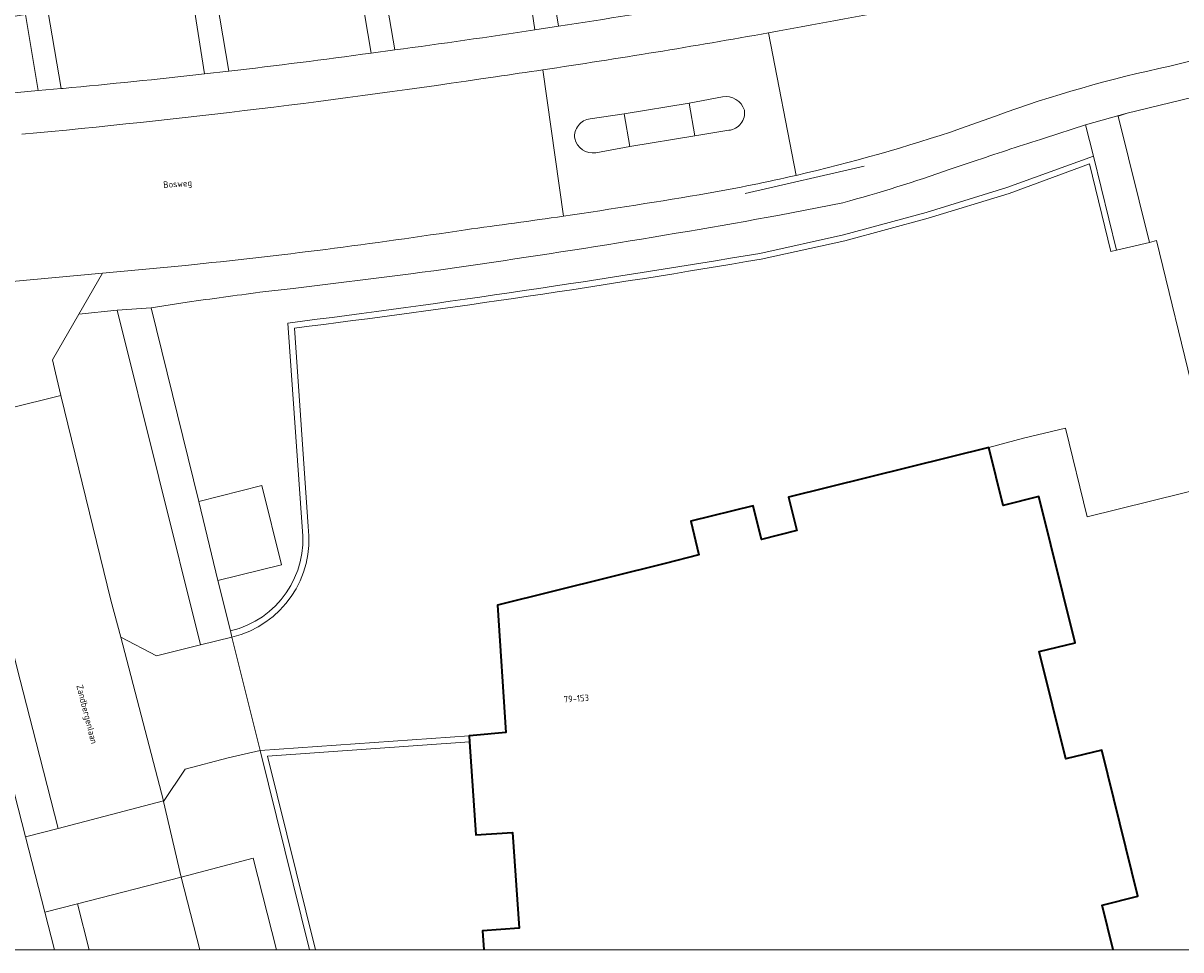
# Model space of a CAD drawing. Header units: metres. Extents: x 154991 to 155595, y 461305 to 461800.
# Tile 5 of 88: x 155079 to 155142, y 461305 to 461356. Entities that reach past the tile are written whole.
import ezdxf
from ezdxf.enums import TextEntityAlignment as Align

# ---------------------------------------------------------------- set-up
doc = ezdxf.new("R2010")
doc.units = ezdxf.units.M
for name, color, linetype, lineweight in [('B-WE-GR-BEPLANTING_CULTUUR_BODEMBEDEKKER-GV', 90, 'Continuous', 18), ('B-WE-GR-BEPLANTING_CULTUUR_HEESTERS-GV', 90, 'Continuous', 18), ('B-WE-IE-TERREINAFSCHEIDING_KUNSTMATIG_HEKWERK-G', 20, 'IE-TERREINAFSCHEIDING_KUNSTMATIG-SO', 18), ('B-WE-IE-TERREINAFSCHEIDING_KUNSTMATIG_MUUR-G', 90, 'IE-TERREINAFSCHEIDING_KUNSTMATIG-SO', 18), ('B-WE-IE-TERREINAFSCHEIDING_KUNSTMATIG_MUUR-GV', 90, 'Continuous', 18), ('B-WE-OG-BEBOUWING-GV', 7, 'Continuous', 35), ('B-WE-OG-BEBOUWING-T18', 10, 'Continuous', 18), ('B-WE-OG-TERREIN_BEGROEID-GV', 7, 'Continuous', 18), ('B-WE-OG-TERREIN_ERF-GV', 7, 'Continuous', 18), ('B-WE-OG-TOPOGRAFIE-T18', 10, 'Continuous', 18), ('B-WE-VH-VERHARDING_ASFALT-GV', 252, 'Continuous', 18), ('B-WE-VH-VERHARDING_BETONSTRAATSTEEN-GV', 7, 'Continuous', 18), ('B-WE-VH-VERHARDING_HALFVERHARDING_GRASBETONSTEEN-GV', 130, 'Continuous', 18), ('B-WE-VH-VERHARDING_STRAATBAKSTEEN-GV', 252, 'Continuous', 18), ('B-WE-VH-VERHARDING_TEGEL-GV', 252, 'Continuous', 18)]:
    doc.layers.add(name, color=color, linetype=linetype, lineweight=lineweight)
doc.layers.add('X-XX-AL-HULPLIJN-G', color=210, linetype='Continuous', lineweight=18, plot=False)
doc.styles.add('NLCS-ISO-M200-T18', font='NLCS-ISO.ttf', dxfattribs={"height": 0.36})
doc.linetypes.add('IE-TERREINAFSCHEIDING_KUNSTMATIG-SO', pattern='A,4,[82,NLCS.SHX,S=0.75,R=90,X=0,Y=0],4,-2', length=10)

msp = doc.modelspace()

# ---------------------------------------------------------------- linework, layer by layer
at = {"layer": 'B-WE-GR-BEPLANTING_CULTUUR_BODEMBEDEKKER-GV', "flags": 128}
for points in [[(155115.946, 461357.098), (155115.085, 461362.634), (155114.563, 461362.546), (155113.692, 461362.398), (155113.659, 461362.596), (155107.761, 461361.597), (155107.794, 461361.404), (155107.254, 461361.312), (155108.165, 461355.83)], [(155106.862, 461355.631), (155106.04, 461361.107), (155105.41, 461361), (155104.612, 461360.865), (155104.578, 461361.066), (155098.686, 461360.067), (155098.719, 461359.869), (155098.237, 461359.787), (155099.127, 461354.53)], [(155097.836, 461354.357), (155096.953, 461359.57), (155096.256, 461359.452), (155095.537, 461359.33), (155095.504, 461359.526), (155089.618, 461358.528), (155089.651, 461358.329), (155089.148, 461358.243), (155089.976, 461353.358)], [(155088.637, 461353.204), (155087.883, 461358.029), (155087.104, 461357.897), (155086.473, 461357.79), (155086.439, 461357.988), (155080.544, 461356.99), (155080.577, 461356.794), (155080.003, 461356.697), (155080.731, 461352.401), (155080.834, 461352.411)]]:
    msp.add_lwpolyline(points, dxfattribs=at)
at = {"layer": 'B-WE-GR-BEPLANTING_CULTUUR_BODEMBEDEKKER-GV'}
for points in [[(155108.165, 461355.83, 0.004359), (155115.946, 461357.098)], [(155099.127, 461354.53, 0.004272), (155106.862, 461355.631)], [(155089.976, 461353.358, 0.00573), (155097.836, 461354.357)], [(155080.834, 461352.411, 0.005773), (155088.637, 461353.204)]]:
    msp.add_lwpolyline(points, format="xyb", dxfattribs=at)
at = {"layer": 'B-WE-GR-BEPLANTING_CULTUUR_HEESTERS-GV', "flags": 128}
msp.add_lwpolyline([(155076.028, 461351.962), (155079.462, 461352.283), (155078.769, 461356.487), (155077.95, 461356.349), (155076.387, 461365.576), (155085.54, 461367.127), (155094.693, 461368.678), (155103.845, 461370.229), (155112.998, 461371.781), (155122.151, 461373.332), (155131.304, 461374.883), (155140.457, 461376.434), (155139.799, 461380.32), (155119.344, 461376.854), (155118.275, 461376.673), (155085.05, 461371.701), (155075.714, 461370.411), (155073.259, 461369.428), (155071.454, 461367.022), (155070.752, 461364.869), (155070.368, 461364.145), (155069.194, 461363.868), (155069.516, 461363.109), (155068.638, 461362.724)], dxfattribs=at)
at = {"layer": 'B-WE-IE-TERREINAFSCHEIDING_KUNSTMATIG_HEKWERK-G', "flags": 128}
msp.add_lwpolyline([(155118.457, 461346.62), (155125.016, 461348.111)], dxfattribs=at)
at = {"layer": 'B-WE-IE-TERREINAFSCHEIDING_KUNSTMATIG_MUUR-G', "flags": 128}
for points in [[(155119.261, 461343.312), (155123.879, 461344.332), (155128.442, 461345.573), (155132.885, 461346.941), (155137.661, 461348.676)], [(155138.931, 461343.488), (155137.661, 461348.676)], [(155137.439, 461348.256), (155133.021, 461346.611), (155128.543, 461345.248), (155123.946, 461344.003), (155119.331, 461342.991)], [(155138.931, 461343.488), (155138.613, 461343.411), (155137.439, 461348.256)]]:
    msp.add_lwpolyline(points, dxfattribs=at)
at = {"layer": 'B-WE-IE-TERREINAFSCHEIDING_KUNSTMATIG_MUUR-G'}
for points in [[(155093.224, 461339.466, 0.009989), (155119.261, 461343.312)], [(155093.596, 461339.188, 0.010916), (155119.331, 461342.991)]]:
    msp.add_lwpolyline(points, format="xyb", dxfattribs=at)
at = {"layer": 'B-WE-IE-TERREINAFSCHEIDING_KUNSTMATIG_MUUR-GV', "flags": 128}
for points in [[(155138.931, 461343.488), (155137.661, 461348.676), (155132.885, 461346.941), (155128.442, 461345.573), (155123.879, 461344.332), (155119.261, 461343.312)], [(155119.331, 461342.991), (155123.946, 461344.003), (155128.543, 461345.248), (155133.021, 461346.611), (155137.439, 461348.256), (155138.613, 461343.411), (155138.931, 461343.488)], [(155093.224, 461339.466), (155094.018, 461328.228)], [(155094.351, 461328.255), (155093.596, 461339.188)], [(155090.071, 461322.495), (155090.147, 461322.156)]]:
    msp.add_lwpolyline(points, dxfattribs=at)
at = {"layer": 'B-WE-IE-TERREINAFSCHEIDING_KUNSTMATIG_MUUR-GV'}
for points in [[(155119.261, 461343.312, -0.009989), (155093.224, 461339.466)], [(155093.596, 461339.188, 0.010916), (155119.331, 461342.991)], [(155094.018, 461328.228, -0.384291), (155090.071, 461322.495)], [(155090.147, 461322.156, 0.384647), (155094.351, 461328.255)]]:
    msp.add_lwpolyline(points, format="xyb", dxfattribs=at)
at = {"layer": 'B-WE-OG-BEBOUWING-GV', "flags": 128}
msp.add_lwpolyline([(155138.745, 461304.911), (155138.134, 461307.379), (155140.113, 461307.869), (155138.118, 461315.929), (155136.139, 461315.44), (155134.674, 461321.356), (155136.653, 461321.845), (155134.658, 461329.905), (155132.686, 461329.417), (155131.895, 461332.616), (155120.841, 461329.877), (155121.301, 461328.024), (155119.349, 461327.539), (155118.889, 461329.391), (155115.462, 461328.545), (155115.907, 461326.686), (155114.036, 461326.22), (155104.79, 461323.917), (155105.26, 461316.888), (155103.447, 461316.736), (155103.231, 461316.712), (155103.254, 461316.382), (155103.605, 461311.248), (155105.629, 461311.389), (155105.996, 461306.097), (155103.972, 461305.956), (155104.044, 461304.911)], dxfattribs=at)
at = {"layer": 'B-WE-OG-TERREIN_BEGROEID-GV', "flags": 128}
msp.add_lwpolyline([(155083.824, 461340.18), (155081.701, 461339.954), (155080.259, 461337.449), (155080.421, 461336.725), (155080.72, 461335.469), (155083.474, 461324.199), (155084.016, 461322.149), (155085.981, 461321.128), (155088.416, 461321.719)], close=True, dxfattribs=at)
for points in [[(155092.607, 461304.911), (155091.325, 461309.959), (155087.358, 461308.918)], [(155087.358, 461308.918), (155088.372, 461304.911)]]:
    msp.add_lwpolyline(points, dxfattribs=at)
at = {"layer": 'B-WE-OG-TERREIN_ERF-GV', "flags": 128}
for points in [[(155106.862, 461355.631), (155108.165, 461355.83), (155107.254, 461361.312), (155106.04, 461361.107)], [(155097.836, 461354.357), (155099.127, 461354.53), (155098.237, 461359.787), (155096.953, 461359.57)], [(155088.637, 461353.204), (155089.976, 461353.358), (155089.148, 461358.243), (155087.883, 461358.029)], [(155079.462, 461352.283), (155080.731, 461352.401), (155080.003, 461356.697), (155078.769, 461356.487)], [(155137.661, 461348.676), (155138.931, 461343.488), (155140.744, 461343.908), (155139.024, 461350.88), (155139.512, 461351.034), (155137.226, 461350.402)], [(155088.326, 461329.632), (155089.379, 461325.282), (155092.882, 461326.132), (155091.798, 461330.52)]]:
    msp.add_lwpolyline(points, close=True, dxfattribs=at)
for points in [[(155154.766, 461304.911), (155146.93, 461336.423), (155143.107, 461351.796), (155143.081, 461351.899), (155139.512, 461351.034), (155139.024, 461350.88), (155140.744, 461343.908), (155141.13, 461344.013), (155143.207, 461335.497), (155144.373, 461330.53), (155137.314, 461328.792), (155136.114, 461333.668), (155133.799, 461333.114), (155131.895, 461332.616), (155132.686, 461329.417), (155134.658, 461329.905), (155136.653, 461321.845), (155134.674, 461321.356), (155136.139, 461315.44), (155138.118, 461315.929), (155140.113, 461307.869), (155138.134, 461307.379), (155138.745, 461304.911)], [(155119.261, 461343.312), (155123.879, 461344.332), (155128.442, 461345.573), (155132.885, 461346.941), (155137.661, 461348.676), (155137.226, 461350.402), (155134.97, 461349.661)], [(155131.249, 461348.442), (155129.762, 461347.948)], [(155138.931, 461343.488), (155138.613, 461343.411), (155137.439, 461348.256), (155133.021, 461346.611), (155128.543, 461345.248), (155123.946, 461344.003), (155119.331, 461342.991)], [(155123.846, 461346.107), (155120.35, 461345.418)], [(155090.147, 461322.156), (155091.698, 461315.911), (155103.231, 461316.712), (155103.447, 461316.736), (155105.26, 461316.888), (155104.79, 461323.917), (155114.036, 461326.22), (155115.907, 461326.686), (155115.462, 461328.545), (155118.889, 461329.391), (155119.349, 461327.539), (155121.301, 461328.024), (155120.841, 461329.877), (155131.895, 461332.616), (155133.799, 461333.114), (155136.114, 461333.668), (155137.314, 461328.792), (155144.373, 461330.53), (155143.207, 461335.497), (155141.13, 461344.013), (155140.744, 461343.908), (155138.931, 461343.488)], [(155100.009, 461342.18), (155093.523, 461341.368), (155091.696, 461341.175)], [(155087.683, 461340.629), (155085.693, 461340.313), (155088.326, 461329.632), (155091.798, 461330.52), (155092.882, 461326.132), (155089.379, 461325.282), (155090.071, 461322.495)], [(155094.018, 461328.228), (155093.224, 461339.466)], [(155093.596, 461339.188), (155094.351, 461328.255)], [(155094.767, 461304.911), (155092.109, 461315.597), (155103.254, 461316.382), (155103.231, 461316.712), (155091.698, 461315.911), (155094.435, 461304.911)], [(155104.044, 461304.911), (155103.972, 461305.956), (155105.996, 461306.097), (155105.629, 461311.389), (155103.605, 461311.248), (155103.254, 461316.382), (155092.109, 461315.597), (155094.767, 461304.911)]]:
    msp.add_lwpolyline(points, dxfattribs=at)
at = {"layer": 'B-WE-OG-TERREIN_ERF-GV'}
for points in [[(155134.97, 461349.661, 0.009369), (155131.249, 461348.442)], [(155129.762, 461347.948, -0.018428), (155123.846, 461346.107)], [(155120.35, 461345.418, -0.010815), (155100.009, 461342.18)], [(155093.224, 461339.466, 0.009989), (155119.261, 461343.312)], [(155119.331, 461342.991, -0.010916), (155093.596, 461339.188)], [(155091.696, 461341.175, -0.00248), (155087.683, 461340.629)], [(155090.071, 461322.495, 0.384291), (155094.018, 461328.228)], [(155094.351, 461328.255, -0.384647), (155090.147, 461322.156)]]:
    msp.add_lwpolyline(points, format="xyb", dxfattribs=at)
at = {"layer": 'B-WE-VH-VERHARDING_ASFALT-GV'}
for points in [[(155129.333, 461357.294, -0.005621), (155119.735, 461355.468)], [(155119.735, 461355.468, -0.00716), (155107.296, 461353.431)], [(155132.252, 461350.879, -0.035299), (155141.881, 461353.637)], [(155104.69, 461353.051, -0.014121), (155078.566, 461349.878)], [(155107.296, 461353.431, -0.001503), (155104.69, 461353.051)], [(155117.21, 461351.942, -0.374709), (155118.408, 461351.205)], [(155118.408, 461351.205, -0.429593), (155117.556, 461350.097)], [(155109.055, 461349.646, -0.417329), (155109.909, 461350.735)], [(155121.258, 461347.614, 0.024658), (155130.337, 461350.188)], [(155110.218, 461348.86, -0.392416), (155109.055, 461349.646)], [(155116.416, 461346.629, 0.012978), (155121.258, 461347.614)], [(155108.439, 461345.366, 0.005883), (155116.416, 461346.629)], [(155103.03, 461344.616, 0.004066), (155108.439, 461345.366)], [(155087.593, 461342.65, 0.012952), (155103.03, 461344.616)]]:
    msp.add_lwpolyline(points, format="xyb", dxfattribs=at)
at = {"layer": 'B-WE-VH-VERHARDING_ASFALT-GV', "flags": 128}
for points in [[(155141.881, 461353.637), (155145.163, 461354.467), (155156.171, 461357.104)], [(155119.735, 461355.468), (155121.258, 461347.614)], [(155121.258, 461347.614), (155119.735, 461355.468)], [(155107.296, 461353.431), (155108.439, 461345.366)], [(155108.439, 461345.366), (155107.296, 461353.431)], [(155109.909, 461350.735), (155111.789, 461351.004), (155115.366, 461351.597), (155117.21, 461351.942)], [(155130.337, 461350.188), (155132.252, 461350.879)], [(155117.556, 461350.097), (155115.683, 461349.796), (155112.096, 461349.209)], [(155112.096, 461349.209), (155110.218, 461348.86)], [(155070.08, 461341.033), (155073.027, 461341.305), (155083.009, 461342.227), (155087.593, 461342.65)]]:
    msp.add_lwpolyline(points, dxfattribs=at)
at = {"layer": 'B-WE-VH-VERHARDING_BETONSTRAATSTEEN-GV', "flags": 128}
for points in [[(155117.21, 461351.942), (155115.366, 461351.597), (155115.683, 461349.796)], [(155110.218, 461348.86), (155112.096, 461349.209), (155111.789, 461351.004), (155109.909, 461350.735)], [(155115.683, 461349.796), (155117.556, 461350.097)]]:
    msp.add_lwpolyline(points, dxfattribs=at)
at = {"layer": 'B-WE-VH-VERHARDING_BETONSTRAATSTEEN-GV'}
for points in [[(155118.408, 461351.205, 0.374709), (155117.21, 461351.942)], [(155117.556, 461350.097, 0.429593), (155118.408, 461351.205)], [(155109.909, 461350.735, 0.417329), (155109.055, 461349.646)], [(155109.055, 461349.646, 0.392416), (155110.218, 461348.86)]]:
    msp.add_lwpolyline(points, format="xyb", dxfattribs=at)
at = {"layer": 'B-WE-VH-VERHARDING_BETONSTRAATSTEEN-GV', "flags": 128}
for points in [[(155091.698, 461315.911), (155090.147, 461322.156), (155088.416, 461321.719), (155085.981, 461321.128), (155084.016, 461322.149), (155086.372, 461313.129), (155086.381, 461313.095), (155087.572, 461314.867), (155089.948, 461315.491)], [(155087.358, 461308.918), (155086.381, 461313.095), (155086.372, 461313.129), (155080.565, 461311.604), (155078.765, 461311.143), (155079.83, 461306.988), (155081.626, 461307.449)]]:
    msp.add_lwpolyline(points, close=True, dxfattribs=at)
at = {"layer": 'B-WE-VH-VERHARDING_HALFVERHARDING_GRASBETONSTEEN-GV', "flags": 128}
msp.add_lwpolyline([(155078.765, 461311.143), (155080.565, 461311.604), (155079.355, 461316.344), (155078.292, 461320.495), (155077.139, 461325.016), (155075.261, 461324.535), (155077.55, 461315.882)], close=True, dxfattribs=at)
msp.add_lwpolyline([(155082.274, 461304.911), (155081.626, 461307.449), (155079.83, 461306.988), (155080.362, 461304.911)], dxfattribs=at)
at = {"layer": 'B-WE-VH-VERHARDING_STRAATBAKSTEEN-GV', "flags": 128}
msp.add_lwpolyline([(155080.72, 461335.469), (155074.842, 461334.016), (155075.32, 461332.143), (155077.139, 461325.016), (155078.292, 461320.495), (155079.355, 461316.344), (155080.565, 461311.604), (155086.372, 461313.129), (155084.016, 461322.149), (155083.474, 461324.199)], close=True, dxfattribs=at)
msp.add_lwpolyline([(155088.372, 461304.911), (155087.358, 461308.918), (155081.626, 461307.449), (155082.274, 461304.911)], dxfattribs=at)
at = {"layer": 'B-WE-VH-VERHARDING_TEGEL-GV'}
for points in [[(155115.946, 461357.098, -0.004359), (155108.165, 461355.83)], [(155119.735, 461355.468, 0.005621), (155129.333, 461357.294)], [(155106.862, 461355.631, -0.004272), (155099.127, 461354.53)], [(155107.296, 461353.431, 0.00716), (155119.735, 461355.468)], [(155097.836, 461354.357, -0.00573), (155089.976, 461353.358)], [(155141.881, 461353.637, 0.035299), (155132.252, 461350.879)], [(155078.566, 461349.878, 0.014121), (155104.69, 461353.051)], [(155088.637, 461353.204, -0.005773), (155080.834, 461352.411)], [(155104.69, 461353.051, 0.001503), (155107.296, 461353.431)], [(155130.337, 461350.188, -0.024658), (155121.258, 461347.614)], [(155131.249, 461348.442, -0.009369), (155134.97, 461349.661)], [(155123.846, 461346.107, 0.018428), (155129.762, 461347.948)], [(155121.258, 461347.614, -0.012978), (155116.416, 461346.629)], [(155116.416, 461346.629, -0.005883), (155108.439, 461345.366)], [(155100.009, 461342.18, 0.010815), (155120.35, 461345.418)], [(155108.439, 461345.366, -0.004066), (155103.03, 461344.616)], [(155103.03, 461344.616, -0.012952), (155087.593, 461342.65)], [(155087.683, 461340.629, 0.00248), (155091.696, 461341.175)]]:
    msp.add_lwpolyline(points, format="xyb", dxfattribs=at)
at = {"layer": 'B-WE-VH-VERHARDING_TEGEL-GV', "flags": 128}
for points in [[(155108.165, 461355.83), (155106.862, 461355.631)], [(155099.127, 461354.53), (155097.836, 461354.357)], [(155134.97, 461349.661), (155137.226, 461350.402), (155139.512, 461351.034), (155143.081, 461351.899), (155145.657, 461352.524), (155145.163, 461354.467), (155141.881, 461353.637)], [(155089.976, 461353.358), (155088.637, 461353.204)], [(155080.834, 461352.411), (155080.731, 461352.401), (155079.462, 461352.283), (155076.028, 461351.962)], [(155132.252, 461350.879), (155130.337, 461350.188)], [(155129.762, 461347.948), (155131.249, 461348.442)], [(155120.35, 461345.418), (155123.846, 461346.107)], [(155087.593, 461342.65), (155083.009, 461342.227), (155081.701, 461339.954), (155083.824, 461340.18), (155085.693, 461340.313), (155087.683, 461340.629)], [(155091.696, 461341.175), (155093.523, 461341.368), (155100.009, 461342.18)], [(155080.362, 461304.911), (155079.83, 461306.988), (155078.765, 461311.143), (155077.55, 461315.882), (155075.261, 461324.535), (155072.386, 461324.002), (155072.123, 461323.953), (155072.145, 461323.844), (155073.374, 461319.175), (155074.816, 461313.707), (155077.027, 461304.911)], [(155094.435, 461304.911), (155091.698, 461315.911), (155089.948, 461315.491), (155087.572, 461314.867), (155086.381, 461313.095)], [(155086.381, 461313.095), (155087.358, 461308.918), (155091.325, 461309.959), (155092.607, 461304.911)]]:
    msp.add_lwpolyline(points, dxfattribs=at)
for points in [[(155111.789, 461351.004), (155112.096, 461349.209), (155115.683, 461349.796), (155115.366, 461351.597)], [(155071.818, 461339.195), (155072.734, 461334.817), (155074.537, 461335.241), (155074.842, 461334.016), (155080.72, 461335.469), (155080.421, 461336.725), (155080.259, 461337.449), (155081.701, 461339.954), (155083.009, 461342.227), (155073.027, 461341.305), (155073.519, 461339.331)], [(155089.379, 461325.282), (155088.326, 461329.632), (155085.693, 461340.313), (155083.824, 461340.18), (155088.416, 461321.719), (155090.147, 461322.156), (155090.071, 461322.495)]]:
    msp.add_lwpolyline(points, close=True, dxfattribs=at)
at = {"layer": 'X-XX-AL-HULPLIJN-G'}
msp.add_lwpolyline([(155584.678, 461304.911), (155002.41, 461304.911), (155002.41, 461797.142), (155584.678, 461797.142)], close=True, dxfattribs=at)

# ---------------------------------------------------------------- texts
at = {"layer": 'B-WE-OG-BEBOUWING-T18', "style": 'NLCS-ISO-M200-T18'}
msp.add_text('79-153', height=0.36, rotation=3.8, dxfattribs=at).set_placement((155109.143, 461318.77), align=Align.MIDDLE)
at = {"layer": 'B-WE-OG-TOPOGRAFIE-T18', "style": 'NLCS-ISO-M200-T18'}
for s, rotation, p in [('Bosweg', 4.3, (155087.158, 461347.096)), ('Zandbergenlaan', 284.3, (155082.105, 461317.889))]:
    msp.add_text(s, height=0.36, rotation=rotation, dxfattribs=at).set_placement(p, align=Align.MIDDLE)

doc.saveas('drawing.dxf')
